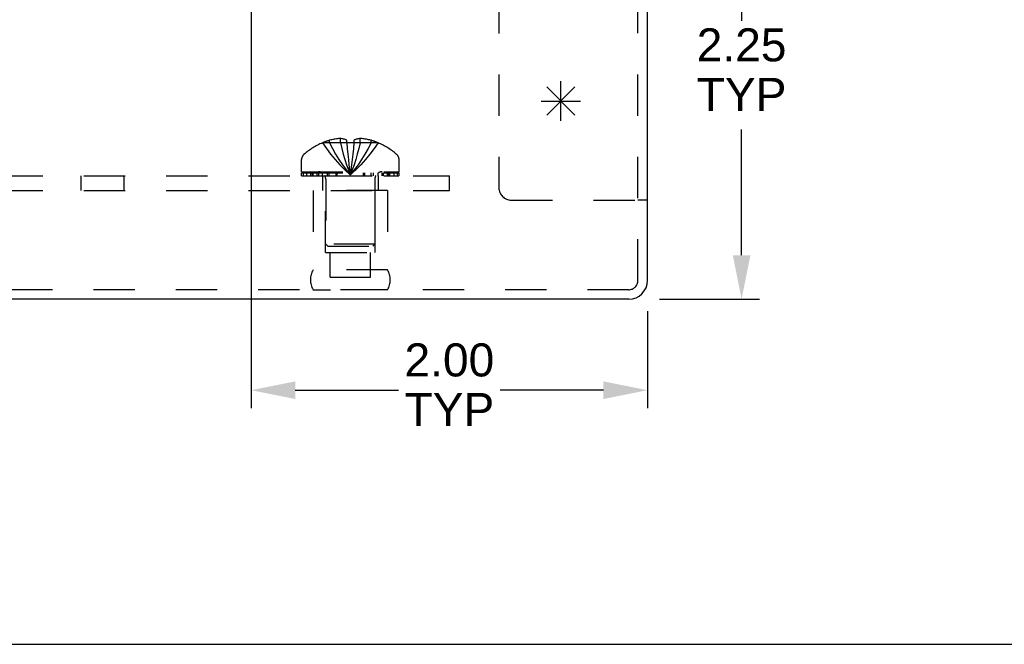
# Model space of a CAD drawing. Header units: inches. Extents: x 0 to 37.8, y 0 to 24.4.
# Tile 3 of 15: x 13.9 to 18.8, y 0 to 3.2. Entities that reach past the tile are written whole.
import ezdxf

# ---------------------------------------------------------------- set-up
doc = ezdxf.new("R2010")
doc.units = ezdxf.units.IN
doc.header["$LTSCALE"] = 2.077778
doc.header["$MEASUREMENT"] = 0
doc.header["$PDMODE"] = 3
doc.header["$PDSIZE"] = 0.3125
doc.linetypes.add('HIDDEN', pattern=[0.2, 0.1, -0.1])
doc.layers.get('0').update_dxf_attribs({"linetype": 'CONTINUOUS'})
doc.layers.get('Defpoints').update_dxf_attribs({"linetype": 'CONTINUOUS'})
doc.styles.get("Standard").update_dxf_attribs({"font": 'arial.ttf'})
doc.dimstyles.new('DIMSTYLE_1', dxfattribs={"dimtxt": 0.166667, "dimasz": 0.222222, "dimexe": 0.09, "dimexo": 0.07, "dimgap": 0.0375, "dimtad": 0, "dimtih": 1, "dimtoh": 1, "dimzin": 4, "dimdsep": 46, "dimtxsty": 'Standard', "dimblk": '_FILLED', "dimblk1": '_FILLED', "dimblk2": '_FILLED', "dimcen": 0.09, "dimadec": 3, "dimazin": 1, "dimtfac": 1, "dimtdec": 3, "dimtofl": 0, "dimtmove": 0, "dimatfit": 3, "dimldrblk": '_FILLED', "dimfxl": 1, "dimtolj": 1, "dimtzin": 4, "dimarcsym": 0})

# ---------------------------------------------------------------- blocks, each defined once
blk = doc.blocks.new('_FILLED')
at = {"color": 0, "linetype": 'ByBlock'}
blk.add_solid([(0, 0), (-1, 0.2), (-1, -0.2)], dxfattribs=at)
blk = doc.blocks.new('*D18')
at = {"color": 0, "linetype": 'Continuous', "lineweight": -2, "transparency": 16777216}
for p, q in [((15.1784, 3.9904), (17.5878, 3.9904)), ((17.4978, 3.7682), (17.4978, 3.1445)), ((17.4978, 1.9626), (17.4978, 2.5972)), ((17.0836, 1.7404), (17.5878, 1.7404))]:
    blk.add_line(p, q, dxfattribs=at)
at = {"layer": 'Defpoints', "color": 0, "linetype": 'Continuous', "transparency": 16777216}
for p in [(15.1084, 3.9904), (17.4978, 3.9904), (17.0136, 1.7404)]:
    blk.add_point(p, dxfattribs=at)
at = {"color": 0, "linetype": 'Continuous', "lineweight": -2, "transparency": 16777216, "xscale": 0.2222222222, "yscale": 0.2222222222, "zscale": 0.2222222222}
for p, rotation in [((17.4978, 3.9904), 90), ((17.4978, 1.7404), 270)]:
    blk.add_blockref('_FILLED', p, dxfattribs=dict(at, rotation=rotation))
at = {"color": 0, "linetype": 'Continuous', "transparency": 16777216, "insert": (17.4978, 3.107), "char_height": 0.16667, "width": 0.452912, "attachment_point": 2, "line_spacing_factor": 0.9}
blk.add_mtext('\\A1;2.25\\PTYP', dxfattribs=at)
blk = doc.blocks.new('*D19')
at = {"color": 0, "linetype": 'Continuous', "lineweight": -2, "transparency": 16777216}
for p, q in [((15.0229, 3.8348), (15.0229, 1.1917)), ((17.0229, 1.6796), (17.0229, 1.1917)), ((15.2451, 1.2817), (15.7668, 1.2817)), ((16.8007, 1.2817), (16.279, 1.2817))]:
    blk.add_line(p, q, dxfattribs=at)
at = {"layer": 'Defpoints', "color": 0, "linetype": 'Continuous', "transparency": 16777216}
for p in [(15.0229, 3.9048), (17.0229, 1.7496), (15.0229, 1.2817)]:
    blk.add_point(p, dxfattribs=at)
at = {"color": 0, "linetype": 'Continuous', "lineweight": -2, "transparency": 16777216, "xscale": 0.2222222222, "yscale": 0.2222222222, "zscale": 0.2222222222, "rotation": 180}
blk.add_blockref('_FILLED', (15.0229, 1.2817), dxfattribs=at)
at = {"color": 0, "linetype": 'Continuous', "lineweight": -2, "transparency": 16777216, "xscale": 0.2222222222, "yscale": 0.2222222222, "zscale": 0.2222222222}
blk.add_blockref('_FILLED', (17.0229, 1.2817), dxfattribs=at)
at = {"color": 0, "linetype": 'Continuous', "transparency": 16777216, "insert": (16.0229, 1.5178), "char_height": 0.16667, "width": 0.452912, "attachment_point": 2, "line_spacing_factor": 0.9}
blk.add_mtext('\\A1;2.00\\PTYP', dxfattribs=at)

msp = doc.modelspace()

# ---------------------------------------------------------------- linework, layer by layer
at = {"color": 8, "linetype": 'HIDDEN'}
for p, q in [((16.9749, 1.8352), (16.9749, 5.7404)), ((16.2729, 5.3671), (16.2729, 2.3024)), ((15.4184, 2.5296), (15.4184, 2.5423)), ((15.4732, 2.5296), (15.4732, 2.5514)), ((15.5049, 2.5296), (15.5049, 2.5423)), ((15.5409, 2.5423), (15.5409, 2.5296)), ((15.5726, 2.5296), (15.5726, 2.5514)), ((15.6274, 2.5296), (15.6274, 2.5423)), ((15.3826, 2.5292), (15.3824, 2.5296)), ((15.3835, 2.5296), (15.3826, 2.5292)), ((15.5049, 2.5296), (15.3835, 2.5296)), ((15.5049, 2.5296), (15.5049, 2.5292)), ((15.5384, 2.5006), (15.5356, 2.4722)), ((15.5409, 2.5296), (15.5383, 2.5003)), ((15.6622, 2.5296), (15.5409, 2.5296)), ((15.5409, 2.5296), (15.5409, 2.5292)), ((15.6631, 2.5292), (15.6622, 2.5296)), ((15.6634, 2.5296), (15.6631, 2.5292)), ((15.2769, 2.3834), (15.2769, 2.4446)), ((15.7689, 2.3834), (15.7689, 2.4446)), ((15.5194, 2.3932), (15.5229, 2.3686)), ((15.5194, 2.3932), (15.5229, 2.3686)), ((10.0229, 2.3634), (16.0229, 2.3634)), ((14.1639, 2.2884), (14.1639, 2.3634)), ((14.3819, 2.2884), (14.3819, 2.3634)), ((15.2769, 2.3834), (15.7689, 2.3834)), ((15.2772, 2.3784), (15.7686, 2.3784)), ((15.2772, 2.3634), (15.2772, 2.3784)), ((15.2772, 2.3634), (15.7686, 2.3634)), ((15.285, 2.3784), (15.285, 2.3634)), ((15.3027, 2.3634), (15.3027, 2.3784)), ((15.3241, 2.3634), (15.3241, 2.3784)), ((15.3297, 2.3784), (15.3297, 2.3634)), ((15.3353, 2.3634), (15.3353, 2.3784)), ((15.3552, 2.3634), (15.3552, 2.3784)), ((15.3646, 2.3634), (15.3646, 2.3784)), ((15.3824, 2.3634), (15.3824, 2.2884)), ((15.3828, 2.3634), (15.3828, 2.3784)), ((15.3989, 2.3462), (15.3989, 2.0184)), ((15.406, 2.3784), (15.406, 2.3634)), ((15.4169, 2.3634), (15.4169, 2.3784)), ((15.4521, 2.3634), (15.4521, 2.3784)), ((15.4562, 2.3634), (15.4562, 2.3784)), ((15.5896, 2.3634), (15.5896, 2.3784)), ((15.5937, 2.3784), (15.5937, 2.3634)), ((15.6288, 2.3634), (15.6288, 2.3784)), ((15.6398, 2.3634), (15.6398, 2.3784)), ((15.6469, 2.3462), (15.6469, 2.0184)), ((15.663, 2.3634), (15.663, 2.3784)), ((15.6634, 2.3634), (15.6634, 2.2884)), ((15.6812, 2.3784), (15.6812, 2.3634)), ((15.6906, 2.3634), (15.6906, 2.3784)), ((15.7105, 2.3634), (15.7105, 2.3784)), ((15.7161, 2.3634), (15.7161, 2.3784)), ((15.7217, 2.3634), (15.7217, 2.3784)), ((15.743, 2.3784), (15.743, 2.3634)), ((15.7608, 2.3634), (15.7608, 2.3784)), ((15.7686, 2.3784), (15.7686, 2.3634)), ((16.0229, 2.2884), (16.0229, 2.3634)), ((10.0229, 2.2884), (16.0229, 2.2884)), ((15.7109, 2.2884), (15.3349, 2.2884)), ((15.3349, 2.2884), (15.3349, 1.8884)), ((15.3979, 1.9764), (15.3979, 2.2884)), ((15.6479, 1.9764), (15.6479, 2.2884)), ((15.7109, 2.2884), (15.7109, 1.8884)), ((16.3349, 2.2404), (16.9749, 2.2404)), ((15.6469, 2.0184), (15.3989, 2.0184)), ((15.4089, 2.0084), (15.3989, 2.0184)), ((15.4089, 2.0084), (15.6369, 2.0084)), ((15.6369, 2.0084), (15.6469, 2.0184)), ((15.3979, 1.9764), (15.6479, 1.9764)), ((15.4214, 1.8514), (15.4214, 1.9764)), ((15.6244, 1.8514), (15.6244, 1.9764)), ((15.7109, 1.8884), (15.3349, 1.8884)), ((15.4214, 1.8514), (15.6244, 1.8514)), ((16.9281, 1.7884), (9.1177, 1.7884)), ((15.7109, 1.7885), (15.3349, 1.7885)), ((15.3349, 1.7885), (15.4229, 1.7884)), ((15.7109, 1.7885), (15.6229, 1.7884))]:
    msp.add_line(p, q, dxfattribs=at)
at = {"color": 3, "linetype": 'Continuous'}
for p, q in [((17.0229, 1.8352), (17.0229, 5.0494)), ((16.9281, 1.7404), (9.1177, 1.7404))]:
    msp.add_line(p, q, dxfattribs=at)
at = {"color": 40, "linetype": 'Continuous'}
for p, q in [((16.5854, 2.6404), (16.5854, 2.8404)), ((16.5147, 2.8111), (16.6561, 2.6697)), ((16.5147, 2.6697), (16.6561, 2.8111)), ((16.4854, 2.7404), (16.6854, 2.7404))]:
    msp.add_line(p, q, dxfattribs=at)
at = {"color": 7, "linetype": 'Continuous'}
for p, q in [((17.0229, 2.2404), (16.9749, 2.2404)), ((0, 0), (37.7778, 0))]:
    msp.add_line(p, q, dxfattribs=at)
at = {"color": 8, "linetype": 'HIDDEN'}
for points in [[(15.4732, 2.5514), (15.4681, 2.5511), (15.463, 2.5506), (15.4578, 2.55), (15.4526, 2.5494), (15.4472, 2.5486), (15.4418, 2.5476), (15.4362, 2.5466), (15.4304, 2.5453), (15.4245, 2.5439), (15.4184, 2.5423)], [(15.5049, 2.5423), (15.5008, 2.5441), (15.4967, 2.5458), (15.4928, 2.5472), (15.4889, 2.5484), (15.485, 2.5494), (15.4811, 2.5503), (15.4771, 2.5509), (15.4732, 2.5514)], [(15.5726, 2.5514), (15.5686, 2.5509), (15.5647, 2.5503), (15.5608, 2.5494), (15.5569, 2.5484), (15.553, 2.5472), (15.549, 2.5458), (15.545, 2.5441), (15.5409, 2.5423)], [(15.6274, 2.5423), (15.6213, 2.5439), (15.6153, 2.5453), (15.6096, 2.5466), (15.604, 2.5476), (15.5986, 2.5486), (15.5932, 2.5494), (15.588, 2.55), (15.5828, 2.5506), (15.5777, 2.5511), (15.5726, 2.5514)], [(15.3826, 2.5292), (15.4023, 2.5003), (15.4235, 2.4722), (15.4461, 2.445), (15.4702, 2.4187), (15.4958, 2.3932), (15.5229, 2.3686)], [(15.4184, 2.5296), (15.433, 2.5006), (15.4488, 2.4724), (15.4657, 2.4452), (15.4836, 2.4188), (15.5027, 2.3932), (15.5229, 2.3686)], [(15.4732, 2.5296), (15.4802, 2.5006), (15.4877, 2.4724), (15.4957, 2.4452), (15.5042, 2.4188), (15.5133, 2.3932), (15.5229, 2.3686)], [(15.5409, 2.5292), (15.5349, 2.5294), (15.5289, 2.5295), (15.5229, 2.5296), (15.5169, 2.5295), (15.5109, 2.5294), (15.5049, 2.5292)], [(15.5049, 2.5296), (15.5074, 2.5006), (15.5101, 2.4724), (15.513, 2.4452), (15.5161, 2.4188), (15.5194, 2.3932)], [(15.5049, 2.5292), (15.5074, 2.5003), (15.5102, 2.4722), (15.5131, 2.445), (15.5161, 2.4187)], [(15.5726, 2.5296), (15.5656, 2.5006), (15.5581, 2.4724), (15.5501, 2.4452), (15.5416, 2.4188), (15.5325, 2.3932), (15.5229, 2.3686)], [(15.6274, 2.5296), (15.6127, 2.5006), (15.597, 2.4724), (15.5801, 2.4452), (15.5622, 2.4188), (15.5431, 2.3932), (15.5229, 2.3686)], [(15.6631, 2.5292), (15.6435, 2.5003), (15.6223, 2.4722), (15.5997, 2.445), (15.5756, 2.4187), (15.55, 2.3932), (15.5229, 2.3686)], [(15.5357, 2.4724), (15.5327, 2.445), (15.5296, 2.4187), (15.5264, 2.3932), (15.5229, 2.3686)], [(15.5328, 2.4452), (15.5297, 2.4188), (15.5264, 2.3932), (15.5229, 2.3686)]]:
    msp.add_lwpolyline(points, dxfattribs=at)
for centre, radius, start, end in [((15.5229, 2.2013), 0.3566, 107.0407, 113.0017), ((15.5229, 2.2013), 0.3566, 66.9983, 72.9593), ((15.5229, 2.2013), 0.357, 113.1727, 130.9334), ((15.5229, 2.2013), 0.357, 49.0666, 66.8273), ((15.3119, 2.4446), 0.035, 130.9334, 180), ((15.7339, 2.4446), 0.035, 0, 49.0666), ((15.3617, 2.3462), 0.0372, 59.9503, 90), ((15.3617, 2.3462), 0.0372, 0, 27.5399), ((15.6841, 2.3462), 0.0372, 152.4601, 180), ((15.6841, 2.3462), 0.0372, 90, 120.0497), ((16.3349, 2.3024), 0.062, 180, 270), ((15.4215, 1.8385), 0.1, 150.0508, 209.9492), ((15.6242, 1.8385), 0.1, 330.0508, 29.9492), ((16.9281, 1.8352), 0.0468, 270, 360)]:
    msp.add_arc(centre, radius, start, end, dxfattribs=at)
at = {"color": 3, "linetype": 'Continuous'}
msp.add_arc((16.9281, 1.8352), 0.0948, 270, 360, dxfattribs=at)

# ---------------------------------------------------------------- dimensions: what is measured, and where the dimension line sits
at = {"color": 2, "linetype": 'Continuous'}
for base, p1, p2, angle, picture, middle in [((17.4978, 3.9904), (17.0136, 1.7404), (15.1084, 3.9904), 90, '*D18', (17.4978, 2.8709)), ((15.0229, 1.2817), (17.0229, 1.7496), (15.0229, 3.9048), 180, '*D19', (16.0229, 1.2817))]:
    dim = msp.add_linear_dim(base=base, p1=p1, p2=p2, angle=angle, text='<>\\PTYP', dimstyle='DIMSTYLE_1', dxfattribs=at)
    dim.commit()
    dim.dimension.update_dxf_attribs({"geometry": picture, "text_midpoint": middle, "dimtype": 160})

doc.saveas('drawing.dxf')
